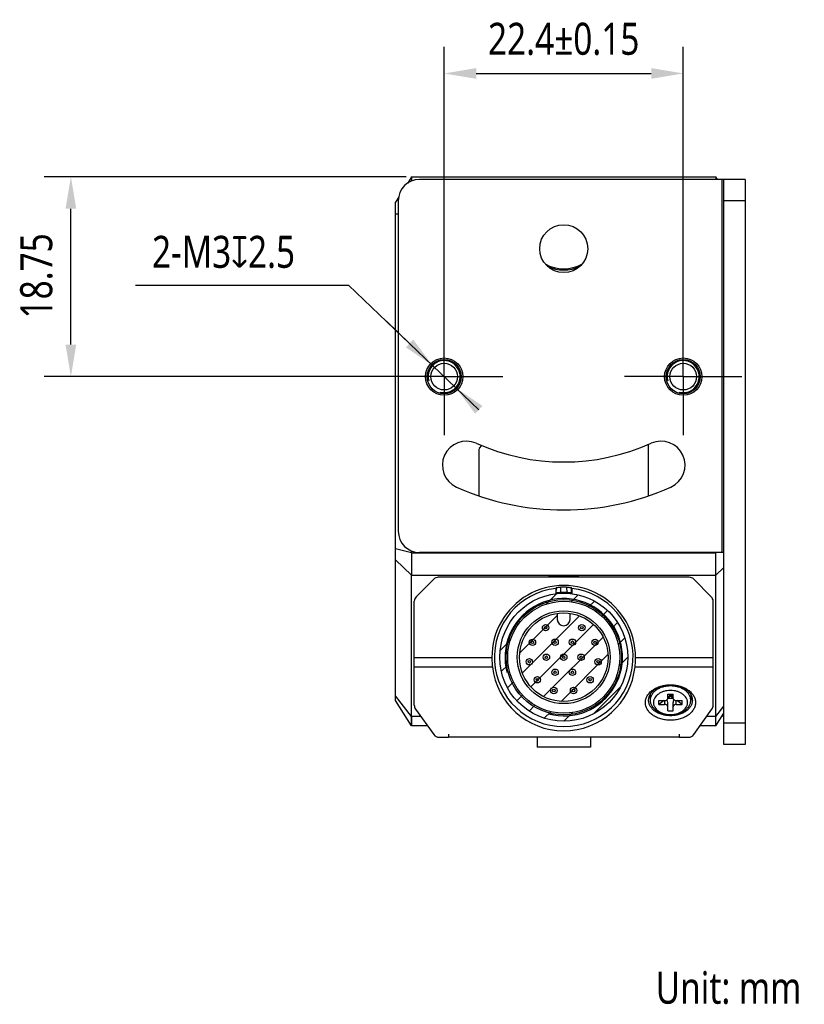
# Model space of a CAD drawing. Header units: millimetres. Extents: x 80 to 337, y 117 to 223.
# Tile 4 of 4: x 264 to 337, y 117 to 209. Entities that reach past the tile are written whole.
import ezdxf

# ---------------------------------------------------------------- set-up
doc = ezdxf.new("R2010")
doc.units = ezdxf.units.MM
doc.header["$LTSCALE"] = 23.1
doc.header["$PDMODE"] = 3
doc.header["$PDSIZE"] = 8
doc.linetypes.add('CENTER', pattern=[0.6, 0.375, -0.075, 0.075, -0.075])
doc.layers.get('0').update_dxf_attribs({"linetype": 'CONTINUOUS'})
doc.layers.get('Defpoints').update_dxf_attribs({"linetype": 'CONTINUOUS'})
for name, color, linetype in [('000-ID2000X_DXF_DIMENSION', 7, 'CONTINUOUS'), ('DE-11-107728DXF_CONTINUOUS_LINE', 7, 'CONTINUOUS'), ('DE-13-002783DXF_CONTINUOUS_LINE', 7, 'CONTINUOUS'), ('DE-13-002784DXF_CONTINUOUS_LINE', 7, 'CONTINUOUS'), ('DE-13-002801_DXF_AXIS', 7, 'CONTINUOUS'), ('DE-13-002801DXF_CONTINUOUS_LINE', 7, 'CONTINUOUS'), ('DE-17-004280DXF_CONTINUOUS_LINE', 7, 'CONTINUOUS'), ('DE-19-012612DXF_CONTINUOUS_LINE', 7, 'CONTINUOUS'), ('DE-19-012614DXF_CONTINUOUS_LINE', 7, 'CONTINUOUS'), ('DE-19-012616DXF_CONTINUOUS_LINE', 7, 'CONTINUOUS'), ('DE-19-012618DXF_CONTINUOUS_LINE', 7, 'CONTINUOUS'), ('DE-19-012620DXF_CONTINUOUS_LINE', 7, 'CONTINUOUS'), ('DE-19-012622DXF_CONTINUOUS_LINE', 7, 'CONTINUOUS'), ('DE-19-012623DXF_CONTINUOUS_LINE', 7, 'CONTINUOUS'), ('DE-19-012624DXF_CONTINUOUS_LINE', 7, 'CONTINUOUS'), ('DE-19-012625DXF_CONTINUOUS_LINE', 7, 'CONTINUOUS'), ('DE-19-012626DXF_CONTINUOUS_LINE', 7, 'CONTINUOUS'), ('DE-19-012627DXF_CONTINUOUS_LINE', 7, 'CONTINUOUS'), ('DE-19-012628DXF_CONTINUOUS_LINE', 7, 'CONTINUOUS'), ('DE-19-012629DXF_CONTINUOUS_LINE', 7, 'CONTINUOUS'), ('DE-19-012630DXF_CONTINUOUS_LINE', 7, 'CONTINUOUS'), ('DE-19-012631DXF_CONTINUOUS_LINE', 7, 'CONTINUOUS'), ('DE-19-012632DXF_CONTINUOUS_LINE', 7, 'CONTINUOUS'), ('DE-19-012633DXF_CONTINUOUS_LINE', 7, 'CONTINUOUS'), ('DE-19-012634DXF_CONTINUOUS_LINE', 7, 'CONTINUOUS'), ('DE-1A-000184DXF_CONTINUOUS_LINE', 7, 'CONTINUOUS'), ('DIMS', 7, 'CONTINUOUS'), ('TBH32-M2-V2_DXF_CONTINUOUS_LINE', 7, 'CONTINUOUS')]:
    doc.layers.add(name, color=color, linetype=linetype)
doc.styles.get("Standard").update_dxf_attribs({"font": 'Roboto-Regular.ttf', "width": 0.8})
doc.dimstyles.new('DIMSTYLE_3', dxfattribs={"dimtxt": 3, "dimasz": 3, "dimexe": 2.5, "dimexo": 0.5, "dimgap": 0.75, "dimtad": 1, "dimdsep": 46, "dimtxsty": 'STANDARD', "dimblk": '_FILLED', "dimblk1": '_FILLED', "dimblk2": '_FILLED', "dimcen": 0.09, "dimclrt": 3, "dimazin": 2, "dimtol": 1, "dimtp": 0.15, "dimtm": 0.15, "dimtfac": 1, "dimtofl": 0, "dimtmove": 0, "dimatfit": 3, "dimldrblk": '_FILLED', "dimfxl": 1, "dimtolj": 1, "dimarcsym": 0})
doc.dimstyles.new('DIMSTYLE_4', dxfattribs={"dimtxt": 3, "dimasz": 3, "dimexe": 2.5, "dimexo": 0.5, "dimtad": 1, "dimdsep": 46, "dimtxsty": 'STANDARD', "dimblk": '_FILLED', "dimblk1": '_FILLED', "dimblk2": '_FILLED', "dimcen": 0.09, "dimclrt": 3, "dimazin": 2, "dimtp": 0.1, "dimtm": 0.1, "dimtfac": 1, "dimtmove": 0, "dimatfit": 2, "dimldrblk": '_FILLED', "dimfxl": 1, "dimtolj": 1, "dimarcsym": 0})
doc.dimstyles.new('DIMSTYLE_5', dxfattribs={"dimtxt": 3, "dimasz": 3, "dimexe": 2.5, "dimexo": 0.5, "dimgap": 0.75, "dimtad": 1, "dimdsep": 46, "dimtxsty": 'STANDARD', "dimblk": '_FILLED', "dimblk1": '_FILLED', "dimblk2": '_FILLED', "dimcen": 0.09, "dimclrt": 3, "dimazin": 2, "dimtp": 0.2, "dimtm": 0.2, "dimtfac": 1, "dimtofl": 0, "dimtmove": 0, "dimatfit": 3, "dimldrblk": '_FILLED', "dimfxl": 1, "dimtolj": 1, "dimarcsym": 0})

# ---------------------------------------------------------------- blocks, each defined once
blk = doc.blocks.new('_FILLED')
at = {"color": 0, "linetype": 'ByBlock'}
blk.add_solid([(0, 0), (-1, 0.167), (-1, -0.167)], dxfattribs=at)
blk = doc.blocks.new('*D5')
at = {"layer": '000-ID2000X_DXF_DIMENSION', "color": 0, "lineweight": -2}
for p, q in [((303.347, 179.812), (303.347, 206.957)), ((325.747, 180.069), (325.747, 206.957)), ((306.347, 204.457), (322.747, 204.457))]:
    blk.add_line(p, q, dxfattribs=at)
at = {"layer": 'Defpoints', "color": 0}
for p in [(325.747, 204.457), (303.347, 179.312), (325.747, 179.569)]:
    blk.add_point(p, dxfattribs=at)
at = {"layer": '000-ID2000X_DXF_DIMENSION', "color": 0, "linetype": 'ByBlock', "lineweight": -2, "xscale": 3, "yscale": 3, "zscale": 3, "rotation": 180}
blk.add_blockref('_FILLED', (303.347, 204.457), dxfattribs=at)
at = {"layer": '000-ID2000X_DXF_DIMENSION', "color": 0, "linetype": 'ByBlock', "lineweight": -2, "xscale": 3, "yscale": 3, "zscale": 3}
blk.add_blockref('_FILLED', (325.747, 204.457), dxfattribs=at)
at = {"layer": '000-ID2000X_DXF_DIMENSION', "color": 3, "insert": (314.547, 209.207), "char_height": 3, "attachment_point": 2, "line_spacing_factor": 0.9}
blk.add_mtext('\\A1;22.4%%p0.15', dxfattribs=at)
blk = doc.blocks.new('*D6')
at = {"layer": '000-ID2000X_DXF_DIMENSION', "color": 0, "lineweight": -2}
for p, q in [((274.437, 184.608), (294.396, 184.608)), ((306.596, 172.915), (294.396, 184.608)), ((300.098, 179.142), (297.933, 181.218)), ((302.264, 177.066), (304.43, 174.99))]:
    blk.add_line(p, q, dxfattribs=at)
at = {"layer": 'Defpoints', "color": 0}
for p in [(302.264, 177.066), (304.43, 174.99)]:
    blk.add_point(p, dxfattribs=at)
at = {"layer": '000-ID2000X_DXF_DIMENSION', "color": 0, "linetype": 'ByBlock', "lineweight": -2, "xscale": 3, "yscale": 3, "zscale": 3}
for p, rotation in [((302.264, 177.066), 316.2142296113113), ((304.43, 174.99), 136.2142296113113)]:
    blk.add_blockref('_FILLED', p, dxfattribs=dict(at, rotation=rotation))
at = {"layer": '000-ID2000X_DXF_DIMENSION', "color": 3, "insert": (289.377, 189.233), "char_height": 3, "attachment_point": 3, "line_spacing_factor": 0.9}
blk.add_mtext('\\A1;{2-M3{\\fgdt;x}2.5}', dxfattribs=at)
blk = doc.blocks.new('*D7')
at = {"layer": '000-ID2000X_DXF_DIMENSION', "color": 0, "lineweight": -2}
for p, q in [((299.797, 194.778), (265.87, 194.778)), ((268.37, 179.028), (268.37, 191.778)), ((302.847, 176.028), (265.87, 176.028))]:
    blk.add_line(p, q, dxfattribs=at)
at = {"layer": 'Defpoints', "color": 0}
for p in [(268.37, 194.778), (300.297, 194.778), (303.347, 176.028)]:
    blk.add_point(p, dxfattribs=at)
at = {"layer": '000-ID2000X_DXF_DIMENSION', "color": 0, "linetype": 'ByBlock', "lineweight": -2, "xscale": 3, "yscale": 3, "zscale": 3}
for p, rotation in [((268.37, 194.778), 90), ((268.37, 176.028), 270)]:
    blk.add_blockref('_FILLED', p, dxfattribs=dict(at, rotation=rotation))
at = {"layer": '000-ID2000X_DXF_DIMENSION', "color": 3, "insert": (263.62, 185.48), "char_height": 3, "attachment_point": 2, "rotation": 90, "line_spacing_factor": 0.9}
blk.add_mtext('\\A1;18.75', dxfattribs=at)

msp = doc.modelspace()

# ---------------------------------------------------------------- linework, layer by layer
at = {"layer": 'DE-11-107728DXF_CONTINUOUS_LINE', "color": 3}
for p, q in [((329.547, 194.528), (301.047, 194.528)), ((329.547, 141.528), (329.547, 194.528)), ((299.047, 192.528), (299.047, 161.528)), ((329.547, 159.528), (301.047, 159.528))]:
    msp.add_line(p, q, dxfattribs=at)
at = {"layer": 'DE-11-107728DXF_CONTINUOUS_LINE', "color": 4}
for p, q in [((329.347, 194.528), (329.347, 159.528)), ((331.547, 192.528), (329.547, 192.528)), ((331.547, 143.528), (329.547, 143.528))]:
    msp.add_line(p, q, dxfattribs=at)
at = {"layer": 'DE-11-107728DXF_CONTINUOUS_LINE', "color": 7}
for p, q in [((331.547, 194.528), (329.547, 194.528)), ((331.547, 194.528), (331.547, 141.528)), ((331.547, 141.528), (329.547, 141.528))]:
    msp.add_line(p, q, dxfattribs=at)
at = {"layer": 'DE-11-107728DXF_CONTINUOUS_LINE', "color": 3}
for centre, radius in [((314.547, 188.028), 2.25), ((303.347, 176.028), 1.75), ((325.747, 176.028), 1.75)]:
    msp.add_circle(centre, radius, dxfattribs=at)
for centre, radius, start, end in [((301.047, 192.528), 2, 90, 180), ((305.428, 167.733), 2.25, 65.80388, 245.80388), ((323.667, 167.733), 2.25, 294.19612, 114.19612), ((314.547, 188.028), 20, 245.80388, 294.19612), ((314.547, 188.028), 24.5, 245.80388, 294.19612), ((301.047, 161.528), 2, 180, 270)]:
    msp.add_arc(centre, radius, start, end, dxfattribs=at)
at = {"layer": 'DE-13-002783DXF_CONTINUOUS_LINE', "color": 4}
for p, q in [((312.946, 154.717), (313.915, 155.685)), ((315.25, 154.921), (315.895, 155.566)), ((316.861, 154.431), (317.418, 154.989)), ((310.417, 150.087), (313.949, 153.62)), ((310.671, 148.242), (316.026, 153.597)), ((318.107, 153.577), (318.639, 154.109)), ((311.468, 146.939), (317.329, 152.8)), ((319.05, 152.42), (319.595, 152.965)), ((312.656, 146.026), (318.242, 151.612)), ((319.657, 150.927), (320.267, 151.537)), ((308.583, 150.353), (309.551, 151.322)), ((314.307, 145.577), (318.691, 149.961)), ((319.734, 148.904), (320.549, 149.719)), ((308.702, 148.373), (309.347, 149.017)), ((309.279, 146.85), (309.837, 147.407)), ((317.335, 144.405), (319.863, 146.933)), ((310.159, 145.629), (310.691, 146.161)), ((311.303, 144.673), (311.848, 145.218)), ((312.731, 144.001), (313.341, 144.611)), ((314.549, 143.719), (315.364, 144.534))]:
    msp.add_line(p, q, dxfattribs=at)
msp.add_circle((314.549, 149.719), 6, dxfattribs=at)
at = {"layer": 'DE-13-002784DXF_CONTINUOUS_LINE', "color": 7}
for p, q in [((302.373, 157.043), (300.725, 155.395)), ((326.3, 157.219), (302.798, 157.219)), ((328.373, 155.395), (326.725, 157.043)), ((313.799, 156.176), (313.799, 155.672)), ((315.299, 156.176), (315.299, 155.672)), ((300.549, 145.211), (300.549, 154.97)), ((328.549, 145.211), (328.549, 154.97)), ((300.661, 144.863), (302.37, 142.47)), ((326.728, 142.47), (328.437, 144.863)), ((302.858, 142.219), (303.75, 142.219)), ((325.35, 142.219), (326.24, 142.219))]:
    msp.add_line(p, q, dxfattribs=at)
at = {"layer": 'DE-13-002784DXF_CONTINUOUS_LINE', "color": 4}
for p, q in [((313.852, 155.731), (313.865, 156.249)), ((314.272, 155.781), (314.284, 156.295)), ((314.814, 156.295), (314.826, 155.781)), ((315.233, 156.249), (315.247, 155.731)), ((300.549, 149.689), (307.817, 149.689)), ((321.281, 149.689), (328.549, 149.689)), ((300.549, 148.82), (307.868, 148.82)), ((321.23, 148.82), (328.549, 148.82))]:
    msp.add_line(p, q, dxfattribs=at)
at = {"layer": 'DE-13-002784DXF_CONTINUOUS_LINE', "color": 7}
for radius in [6, 5.4]:
    msp.add_circle((314.549, 149.719), radius, dxfattribs=at)
for centre, radius, start, end in [((302.798, 156.619), 0.6, 90, 135), ((326.3, 156.619), 0.6, 45, 90), ((314.549, 149.719), 6.5, 96.62581, 83.37419), ((326.881, 144.525), 17.518, 137.99074, 138.3127), ((314.549, 149.719), 6.581, 87.69266, 92.30734), ((302.184, 144.496), 17.562, 41.6877, 42.00886), ((301.149, 154.97), 0.6, 135, 180), ((325.878, 145.02), 16.105, 138.30849, 138.59007), ((314.549, 149.719), 6.068, 87.38776, 92.61224), ((303.22, 145.02), 16.105, 41.40993, 41.69151), ((327.949, 154.97), 0.6, 0, 45), ((301.149, 145.211), 0.6, 180, 215.53768), ((327.949, 145.211), 0.6, 324.46232, 360), ((302.858, 142.819), 0.6, 215.53768, 270), ((326.24, 142.819), 0.6, 270, 324.46232)]:
    msp.add_arc(centre, radius, start, end, dxfattribs=at)
at = {"layer": 'DE-13-002784DXF_CONTINUOUS_LINE', "color": 4}
msp.add_arc((314.549, 149.719), 5.5, 255, 195, dxfattribs=at)
at = {"layer": 'DE-13-002784DXF_CONTINUOUS_LINE', "color": 7}
for centre, major_axis, ratio, start_param, end_param in [((314.549, 149.722), (0, 6.732), 1, -1.575699, 1.575699), ((314.549, 149.543), (0, 6.722), 0.999657, -4.604577, -1.678609)]:
    msp.add_ellipse(centre, major_axis=major_axis, ratio=ratio, start_param=start_param, end_param=end_param, dxfattribs=at)
for points, knots in [([(313.865, 156.249), (313.865, 156.249), (313.866, 156.25), (313.869, 156.251), (313.874, 156.253), (313.883, 156.255), (313.894, 156.257), (313.909, 156.26), (313.927, 156.263), (313.947, 156.266), (313.981, 156.271), (314.033, 156.277), (314.105, 156.284), (314.19, 156.29), (314.252, 156.294), (314.284, 156.295)], [0, 0, 0, 0, 0.003014, 0.007634, 0.021924, 0.043039, 0.07104, 0.106004, 0.148075, 0.19744, 0.254362, 0.392126, 0.563876, 0.769683, 1, 1, 1, 1]), ([(314.814, 156.295), (314.846, 156.294), (314.908, 156.29), (314.993, 156.284), (315.065, 156.277), (315.117, 156.271), (315.151, 156.266), (315.171, 156.263), (315.189, 156.26), (315.204, 156.257), (315.215, 156.255), (315.224, 156.253), (315.229, 156.251), (315.232, 156.25), (315.233, 156.249), (315.233, 156.249)], [0, 0, 0, 0, 0.230317, 0.436124, 0.607874, 0.745638, 0.80256, 0.851925, 0.893996, 0.92896, 0.956961, 0.978076, 0.992366, 0.996986, 1, 1, 1, 1]), ([(314.272, 155.781), (314.24, 155.779), (314.178, 155.776), (314.093, 155.769), (314.02, 155.761), (313.969, 155.754), (313.934, 155.749), (313.914, 155.746), (313.896, 155.743), (313.881, 155.74), (313.87, 155.737), (313.861, 155.735), (313.856, 155.733), (313.853, 155.732), (313.852, 155.731), (313.852, 155.731)], [0, 0, 0, 0, 0.230332, 0.435966, 0.607506, 0.745152, 0.802065, 0.851459, 0.893585, 0.928632, 0.956726, 0.977938, 0.992312, 0.996964, 1, 1, 1, 1]), ([(315.247, 155.731), (315.246, 155.731), (315.245, 155.732), (315.242, 155.733), (315.237, 155.735), (315.228, 155.737), (315.217, 155.74), (315.202, 155.743), (315.184, 155.746), (315.164, 155.749), (315.129, 155.754), (315.078, 155.761), (315.006, 155.769), (314.92, 155.776), (314.858, 155.779), (314.826, 155.781)], [0, 0, 0, 0, 0.003036, 0.007688, 0.022062, 0.043274, 0.071368, 0.106415, 0.148541, 0.197935, 0.254849, 0.392494, 0.564034, 0.769668, 1, 1, 1, 1]), ([(307.817, 149.689), (307.818, 149.532), (307.828, 149.242), (307.853, 148.952), (307.868, 148.82)], [0, 0, 0, 0, 0.540803, 1, 1, 1, 1]), ([(321.23, 148.82), (321.245, 148.952), (321.27, 149.242), (321.28, 149.532), (321.281, 149.689)], [0, 0, 0, 0, 0.459197, 1, 1, 1, 1]), ([(322.199, 145.472), (322.199, 145.526), (322.207, 145.636), (322.241, 145.798), (322.297, 145.957), (322.403, 146.165), (322.591, 146.41), (322.887, 146.662), (323.245, 146.867), (323.652, 147.019), (324.092, 147.112), (324.549, 147.144), (325.006, 147.112), (325.446, 147.019), (325.853, 146.867), (326.211, 146.662), (326.507, 146.41), (326.695, 146.165), (326.801, 145.957), (326.857, 145.798), (326.891, 145.636), (326.899, 145.526), (326.899, 145.472)], [0, 0, 0, 0, 0.025749, 0.051742, 0.078208, 0.105347, 0.162142, 0.222982, 0.287916, 0.356414, 0.427521, 0.5, 0.572479, 0.643586, 0.712084, 0.777018, 0.837858, 0.894653, 0.921792, 0.948258, 0.974251, 1, 1, 1, 1]), ([(322.499, 145.684), (322.499, 145.731), (322.506, 145.827), (322.536, 145.968), (322.585, 146.107), (322.677, 146.289), (322.841, 146.503), (323.1, 146.722), (323.412, 146.901), (323.766, 147.034), (324.15, 147.115), (324.549, 147.143), (324.948, 147.115), (325.332, 147.034), (325.686, 146.901), (325.998, 146.722), (326.257, 146.503), (326.421, 146.289), (326.513, 146.107), (326.563, 145.968), (326.592, 145.827), (326.599, 145.731), (326.599, 145.684)], [0, 0, 0, 0, 0.025749, 0.051742, 0.078208, 0.105347, 0.162142, 0.222982, 0.287916, 0.356414, 0.427521, 0.5, 0.572479, 0.643586, 0.712084, 0.777018, 0.837858, 0.894653, 0.921792, 0.948258, 0.974251, 1, 1, 1, 1]), ([(326.899, 145.472), (326.899, 145.417), (326.891, 145.308), (326.857, 145.146), (326.801, 144.987), (326.695, 144.778), (326.507, 144.533), (326.211, 144.282), (325.853, 144.076), (325.446, 143.924), (325.006, 143.831), (324.549, 143.799), (324.092, 143.831), (323.652, 143.924), (323.245, 144.076), (322.887, 144.282), (322.591, 144.533), (322.403, 144.778), (322.297, 144.987), (322.241, 145.146), (322.207, 145.308), (322.199, 145.417), (322.199, 145.472)], [0, 0, 0, 0, 0.025749, 0.051742, 0.078208, 0.105347, 0.162142, 0.222982, 0.287916, 0.356414, 0.427521, 0.5, 0.572479, 0.643586, 0.712084, 0.777018, 0.837858, 0.894653, 0.921792, 0.948258, 0.974251, 1, 1, 1, 1]), ([(326.599, 145.684), (326.599, 145.636), (326.592, 145.541), (326.563, 145.399), (326.513, 145.261), (326.421, 145.079), (326.257, 144.865), (325.998, 144.646), (325.686, 144.467), (325.332, 144.334), (324.948, 144.253), (324.549, 144.225), (324.15, 144.253), (323.766, 144.334), (323.412, 144.467), (323.1, 144.646), (322.841, 144.865), (322.677, 145.079), (322.585, 145.261), (322.536, 145.399), (322.506, 145.541), (322.499, 145.636), (322.499, 145.684)], [0, 0, 0, 0, 0.025749, 0.051742, 0.078208, 0.105347, 0.162142, 0.222982, 0.287916, 0.356414, 0.427521, 0.5, 0.572479, 0.643586, 0.712084, 0.777018, 0.837858, 0.894653, 0.921792, 0.948258, 0.974251, 1, 1, 1, 1])]:
    msp.add_open_spline(points, degree=3, knots=knots, dxfattribs=at)
at = {"layer": 'DE-13-002801_DXF_AXIS', "color": 1, "linetype": 'CENTER'}
for p, q in [((303.347, 176.028), (303.347, 181.528)), ((325.747, 176.028), (325.747, 181.528)), ((303.347, 176.028), (297.847, 176.028)), ((303.347, 176.028), (303.347, 170.528)), ((303.347, 176.028), (308.847, 176.028)), ((325.747, 176.028), (320.247, 176.028)), ((325.747, 176.028), (325.747, 170.528)), ((325.747, 176.028), (331.247, 176.028))]:
    msp.add_line(p, q, dxfattribs=at)
at = {"layer": 'DE-13-002801DXF_CONTINUOUS_LINE', "color": 7}
for p, q in [((300.297, 194.778), (299.926, 194.184)), ((300.297, 194.778), (300.297, 194.382)), ((300.297, 194.778), (328.797, 194.778)), ((328.797, 194.778), (328.797, 194.528)), ((328.953, 194.528), (328.797, 194.778)), ((299.067, 192.811), (298.797, 192.378)), ((298.797, 145.678), (298.797, 192.378)), ((306.597, 169.196), (306.597, 164.855)), ((306.656, 169.337), (306.877, 169.558)), ((322.497, 164.855), (322.497, 169.677)), ((300.297, 159.675), (300.297, 159.521)), ((300.297, 143.278), (300.297, 157.4)), ((328.797, 143.278), (328.797, 157.4)), ((300.297, 143.278), (298.797, 145.678)), ((328.797, 143.278), (329.547, 144.478)), ((329.391, 144.228), (329.547, 144.228)), ((301.792, 143.278), (300.297, 143.278)), ((328.797, 143.278), (327.306, 143.278)), ((312.047, 142.219), (312.047, 141.278)), ((317.047, 142.219), (317.047, 141.278)), ((317.047, 141.278), (312.047, 141.278))]:
    msp.add_line(p, q, dxfattribs=at)
at = {"layer": 'DE-13-002801DXF_CONTINUOUS_LINE', "color": 4}
for p, q in [((299.047, 191.278), (298.797, 191.278)), ((300.297, 159.521), (298.797, 159.885)), ((300.297, 157.4), (298.797, 158.839)), ((300.297, 159.521), (328.797, 159.521)), ((328.797, 159.521), (328.827, 159.528)), ((328.797, 157.4), (329.547, 158.119)), ((300.297, 157.4), (328.797, 157.4)), ((300.297, 144.157), (298.797, 146.112)), ((328.797, 144.157), (329.547, 145.134)), ((301.165, 144.157), (300.297, 144.157)), ((328.797, 144.157), (327.933, 144.157))]:
    msp.add_line(p, q, dxfattribs=at)
at = {"layer": 'DE-13-002801DXF_CONTINUOUS_LINE', "color": 7}
for points in [[(300.297, 144.157), (300.297, 143.588), (300.297, 143.507), (300.297, 143.438), (300.297, 143.381), (300.297, 143.304)], [(328.798, 143.588), (328.797, 143.898), (328.797, 144.157)], [(300.297, 143.304), (300.297, 143.285), (300.297, 143.278)], [(328.797, 143.278), (328.797, 143.285), (328.797, 143.304), (328.797, 143.336), (328.798, 143.438)], [(328.798, 143.438), (328.798, 143.507), (328.798, 143.588)]]:
    msp.add_lwpolyline(points, dxfattribs=at)
for centre, radius in [((303.347, 176.028), 1.6), ((303.347, 176.028), 1.25), ((325.747, 176.028), 1.6), ((325.747, 176.028), 1.25)]:
    msp.add_circle(centre, radius, dxfattribs=at)
for centre, radius, start, end in [((314.547, 189.528), 3.5, 243.98263, 296.01737), ((314.547, 189.528), 3.517, 244.93612, 295.13057), ((306.797, 169.196), 0.2, 135, 180), ((314.547, 143.124), 14.195, 89.99473, 91.21116), ((314.547, 143.124), 14.195, 88.78884, 89.99444)]:
    msp.add_arc(centre, radius, start, end, dxfattribs=at)
at = {"layer": 'DE-13-002801DXF_CONTINUOUS_LINE', "color": 4}
for centre in [(303.347, 176.028), (325.747, 176.028)]:
    msp.add_arc(centre, 1.5, 255, 195, dxfattribs=at)
at = {"layer": 'DE-13-002801DXF_CONTINUOUS_LINE', "color": 7}
for points, knots in [([(300.297, 159.521), (300.297, 159.138), (300.296, 158.431), (300.297, 157.724), (300.297, 157.4)], [0, 0, 0, 0, 0.541196, 1, 1, 1, 1]), ([(328.797, 157.4), (328.797, 157.724), (328.798, 158.431), (328.797, 159.138), (328.797, 159.521)], [0, 0, 0, 0, 0.458804, 1, 1, 1, 1]), ([(314.247, 157.316), (314.132, 157.314), (313.674, 157.298), (313.217, 157.261), (312.876, 157.22)], [0, 0, 0, 0, 0.250596, 1, 1, 1, 1]), ([(316.218, 157.22), (316.105, 157.234), (315.649, 157.282), (315.191, 157.309), (314.847, 157.316)], [0, 0, 0, 0, 0.249332, 1, 1, 1, 1])]:
    msp.add_open_spline(points, degree=3, knots=knots, dxfattribs=at)
at = {"layer": 'DE-17-004280DXF_CONTINUOUS_LINE', "color": 7}
msp.add_arc((314.547, 189.528), 3.4, 239.00932, 300.99068, dxfattribs=at)
at = {"layer": 'DE-19-012612DXF_CONTINUOUS_LINE', "color": 7}
for radius in [0.3, 0.118]:
    msp.add_circle((315.362, 148.312), radius, dxfattribs=at)
at = {"layer": 'DE-19-012614DXF_CONTINUOUS_LINE', "color": 7}
for radius in [0.3, 0.118]:
    msp.add_circle((312.924, 149.719), radius, dxfattribs=at)
at = {"layer": 'DE-19-012616DXF_CONTINUOUS_LINE', "color": 7}
for radius in [0.3, 0.118]:
    msp.add_circle((313.737, 148.312), radius, dxfattribs=at)
at = {"layer": 'DE-19-012618DXF_CONTINUOUS_LINE', "color": 7}
for radius in [0.3, 0.118]:
    msp.add_circle((315.362, 151.126), radius, dxfattribs=at)
at = {"layer": 'DE-19-012620DXF_CONTINUOUS_LINE', "color": 7}
for radius in [0.3, 0.118]:
    msp.add_circle((316.174, 149.719), radius, dxfattribs=at)
at = {"layer": 'DE-19-012622DXF_CONTINUOUS_LINE', "color": 7}
for radius in [0.3, 0.118]:
    msp.add_circle((313.737, 151.126), radius, dxfattribs=at)
at = {"layer": 'DE-19-012623DXF_CONTINUOUS_LINE', "color": 7}
for radius in [0.3, 0.118]:
    msp.add_circle((316.247, 152.49), radius, dxfattribs=at)
at = {"layer": 'DE-19-012624DXF_CONTINUOUS_LINE', "color": 7}
for radius in [0.3, 0.118]:
    msp.add_circle((317.771, 149.295), radius, dxfattribs=at)
at = {"layer": 'DE-19-012625DXF_CONTINUOUS_LINE', "color": 7}
for radius in [0.3, 0.118]:
    msp.add_circle((317.482, 151.118), radius, dxfattribs=at)
at = {"layer": 'DE-19-012626DXF_CONTINUOUS_LINE', "color": 7}
for radius in [0.3, 0.118]:
    msp.add_circle((314.549, 149.719), radius, dxfattribs=at)
at = {"layer": 'DE-19-012627DXF_CONTINUOUS_LINE', "color": 7}
for radius in [0.3, 0.118]:
    msp.add_circle((313.626, 146.603), radius, dxfattribs=at)
at = {"layer": 'DE-19-012628DXF_CONTINUOUS_LINE', "color": 7}
for radius in [0.3, 0.118]:
    msp.add_circle((312.851, 152.49), radius, dxfattribs=at)
at = {"layer": 'DE-19-012629DXF_CONTINUOUS_LINE', "color": 7}
for radius in [0.3, 0.118]:
    msp.add_circle((311.616, 151.118), radius, dxfattribs=at)
at = {"layer": 'DE-19-012630DXF_CONTINUOUS_LINE', "color": 7}
for radius in [0.3, 0.118]:
    msp.add_circle((312.078, 147.608), radius, dxfattribs=at)
at = {"layer": 'DE-19-012631DXF_CONTINUOUS_LINE', "color": 7}
for radius in [0.3, 0.118]:
    msp.add_circle((315.472, 146.603), radius, dxfattribs=at)
at = {"layer": 'DE-19-012632DXF_CONTINUOUS_LINE', "color": 7}
for radius in [0.3, 0.118]:
    msp.add_circle((311.327, 149.295), radius, dxfattribs=at)
at = {"layer": 'DE-19-012633DXF_CONTINUOUS_LINE', "color": 7}
for radius in [0.3, 0.118]:
    msp.add_circle((317.02, 147.608), radius, dxfattribs=at)
at = {"layer": 'DE-19-012634DXF_CONTINUOUS_LINE', "color": 7}
for p, q in [((313.949, 153.825), (313.949, 153.269)), ((315.149, 153.269), (315.149, 153.825))]:
    msp.add_line(p, q, dxfattribs=at)
for radius in [5.25, 4.35, 4.15]:
    msp.add_circle((314.549, 149.719), radius, dxfattribs=at)
msp.add_arc((314.549, 153.269), 0.6, 180, 360, dxfattribs=at)
at = {"layer": 'DE-1A-000184DXF_CONTINUOUS_LINE', "color": 7}
for p, q in [((303.75, 142.519), (303.75, 142.219)), ((325.35, 142.219), (303.75, 142.219)), ((325.35, 142.519), (325.35, 142.219))]:
    msp.add_line(p, q, dxfattribs=at)
at = {"layer": 'DIMS', "color": 4}
msp.add_arc((303.347, 176.028), 1.5, 270, 334.64918, dxfattribs=at)
at = {"layer": 'TBH32-M2-V2_DXF_CONTINUOUS_LINE', "color": 7}
for p, q in [((322.649, 146.228), (322.649, 145.684)), ((324.299, 145.861), (324.299, 146.25)), ((324.549, 146.25), (324.299, 145.896)), ((324.299, 146.25), (324.799, 146.25)), ((324.549, 146.073), (324.299, 145.896)), ((324.299, 145.896), (324.799, 145.896)), ((324.549, 146.073), (324.549, 146.25)), ((324.549, 146.25), (324.799, 145.896)), ((324.799, 145.896), (324.549, 146.073)), ((324.799, 145.861), (324.799, 146.25)), ((326.449, 146.228), (326.449, 145.684)), ((323.449, 145.295), (323.449, 145.648)), ((323.949, 145.648), (323.449, 145.295)), ((323.449, 145.648), (323.999, 145.648)), ((323.449, 145.295), (323.999, 145.295)), ((324.299, 144.694), (324.299, 145.472)), ((324.799, 144.694), (324.799, 145.472)), ((325.099, 145.648), (325.649, 145.648)), ((325.099, 145.295), (325.649, 145.295)), ((325.649, 145.295), (325.149, 145.648)), ((325.649, 145.295), (325.649, 145.648)), ((324.299, 144.694), (324.799, 144.694))]:
    msp.add_line(p, q, dxfattribs=at)
at = {"layer": 'TBH32-M2-V2_DXF_CONTINUOUS_LINE', "color": 4}
for p, q in [((323.999, 145.648), (323.999, 145.295)), ((325.099, 145.295), (325.099, 145.648))]:
    msp.add_line(p, q, dxfattribs=at)
at = {"layer": 'TBH32-M2-V2_DXF_CONTINUOUS_LINE', "color": 7}
for centre, start_param, end_param in [((323.999, 145.472), -1.570796, -0.913005), ((325.099, 145.472), 0.913005, 1.570796)]:
    msp.add_ellipse(centre, major_axis=(0, 0.424), ratio=0.707107, start_param=start_param, end_param=end_param, dxfattribs=at)
for points, knots in [([(326.449, 145.684), (326.449, 145.728), (326.443, 145.816), (326.415, 145.948), (326.369, 146.076), (326.284, 146.245), (326.132, 146.443), (325.892, 146.646), (325.603, 146.812), (325.274, 146.935), (324.919, 147.01), (324.549, 147.036), (324.179, 147.01), (323.824, 146.935), (323.495, 146.812), (323.206, 146.646), (322.966, 146.443), (322.814, 146.245), (322.729, 146.076), (322.683, 145.948), (322.655, 145.816), (322.649, 145.728), (322.649, 145.684)], [0, 0, 0, 0, 0.025744, 0.051744, 0.078209, 0.105346, 0.162142, 0.222982, 0.287916, 0.356414, 0.427521, 0.5, 0.572479, 0.643586, 0.712084, 0.777018, 0.837858, 0.894654, 0.921791, 0.948256, 0.974256, 1, 1, 1, 1]), ([(326.149, 145.472), (326.149, 145.509), (326.144, 145.583), (326.121, 145.694), (326.082, 145.802), (326.01, 145.944), (325.882, 146.111), (325.68, 146.282), (325.437, 146.422), (325.16, 146.525), (324.86, 146.589), (324.549, 146.61), (324.238, 146.589), (323.938, 146.525), (323.661, 146.422), (323.418, 146.282), (323.216, 146.111), (323.088, 145.944), (323.016, 145.802), (322.977, 145.694), (322.954, 145.583), (322.949, 145.509), (322.949, 145.472)], [0, 0, 0, 0, 0.025742, 0.051744, 0.078209, 0.105346, 0.162142, 0.222982, 0.287917, 0.356416, 0.427523, 0.500002, 0.57248, 0.643586, 0.712084, 0.777018, 0.837857, 0.894653, 0.92179, 0.948256, 0.974258, 1, 1, 1, 1]), ([(322.649, 145.684), (322.649, 145.64), (322.655, 145.551), (322.683, 145.42), (322.729, 145.292), (322.814, 145.123), (322.966, 144.925), (323.206, 144.722), (323.495, 144.556), (323.824, 144.433), (324.179, 144.357), (324.549, 144.332), (324.919, 144.357), (325.274, 144.433), (325.603, 144.556), (325.892, 144.722), (326.132, 144.925), (326.284, 145.123), (326.369, 145.292), (326.415, 145.42), (326.443, 145.551), (326.449, 145.64), (326.449, 145.684)], [0, 0, 0, 0, 0.025744, 0.051744, 0.078209, 0.105346, 0.162142, 0.222982, 0.287916, 0.356414, 0.427521, 0.5, 0.572479, 0.643586, 0.712084, 0.777018, 0.837858, 0.894654, 0.921791, 0.948256, 0.974256, 1, 1, 1, 1]), ([(322.949, 145.472), (322.949, 145.435), (322.954, 145.36), (322.977, 145.25), (323.016, 145.141), (323.088, 144.999), (323.216, 144.833), (323.418, 144.661), (323.661, 144.522), (323.938, 144.418), (324.238, 144.355), (324.549, 144.333), (324.86, 144.355), (325.16, 144.418), (325.437, 144.522), (325.68, 144.661), (325.882, 144.833), (326.01, 144.999), (326.082, 145.141), (326.121, 145.25), (326.144, 145.36), (326.149, 145.435), (326.149, 145.472)], [0, 0, 0, 0, 0.025742, 0.051744, 0.078209, 0.105346, 0.162142, 0.222982, 0.287917, 0.356416, 0.427523, 0.500002, 0.57248, 0.643586, 0.712084, 0.777018, 0.837857, 0.894653, 0.92179, 0.948256, 0.974258, 1, 1, 1, 1]), ([(323.999, 145.648), (324.038, 145.648), (324.113, 145.659), (324.197, 145.697), (324.249, 145.741), (324.277, 145.778), (324.295, 145.818), (324.299, 145.847), (324.299, 145.861)], [0, 0, 0, 0, 0.287057, 0.553568, 0.675503, 0.789326, 0.896553, 1, 1, 1, 1]), ([(324.299, 145.083), (324.299, 145.097), (324.295, 145.125), (324.277, 145.166), (324.249, 145.203), (324.197, 145.247), (324.113, 145.285), (324.038, 145.295), (323.999, 145.295)], [0, 0, 0, 0, 0.103447, 0.210674, 0.324497, 0.446432, 0.712943, 1, 1, 1, 1]), ([(324.799, 145.861), (324.799, 145.847), (324.803, 145.818), (324.821, 145.778), (324.849, 145.741), (324.901, 145.697), (324.985, 145.659), (325.06, 145.648), (325.099, 145.648)], [0, 0, 0, 0, 0.103447, 0.210674, 0.324497, 0.446432, 0.712943, 1, 1, 1, 1]), ([(325.099, 145.295), (325.06, 145.295), (324.985, 145.285), (324.901, 145.247), (324.849, 145.203), (324.821, 145.166), (324.803, 145.125), (324.799, 145.097), (324.799, 145.083)], [0, 0, 0, 0, 0.287057, 0.553568, 0.675503, 0.789326, 0.896553, 1, 1, 1, 1])]:
    msp.add_open_spline(points, degree=3, knots=knots, dxfattribs=at)

# ---------------------------------------------------------------- texts
at = {"width": 0.8}
msp.add_text('Unit: mm', height=3, dxfattribs=at).set_placement((323.167, 117.231))

# ---------------------------------------------------------------- dimensions: what is measured, and where the dimension line sits
at = {"layer": '000-ID2000X_DXF_DIMENSION', "color": 4}
dim = msp.add_linear_dim(base=(325.747, 204.457), p1=(303.347, 179.312), p2=(325.747, 179.569), dimstyle='DIMSTYLE_3', dxfattribs=at)
dim.commit()
dim.dimension.update_dxf_attribs({"geometry": '*D5', "text_midpoint": (314.547, 204.457), "dimtype": 160})
dim = msp.add_linear_dim(base=(268.37, 194.778), p1=(303.347, 176.028), p2=(300.297, 194.778), angle=90, dimstyle='DIMSTYLE_5', dxfattribs=at)
dim.commit()
dim.dimension.update_dxf_attribs({"geometry": '*D7', "text_midpoint": (268.37, 185.48), "dimtype": 160})
dim = msp.add_diameter_dim_2p(p1=(302.264, 177.066), p2=(304.43, 174.99), text='{2-M<>{\\fgdt;x}2.5}', dimstyle='DIMSTYLE_4', override={"dimtih": 1, "dimtoh": 1, "dimpost": '<>'}, dxfattribs=at)
dim.commit()
dim.dimension.update_dxf_attribs({"geometry": '*D6', "text_midpoint": (281.907, 184.608), "dimtype": 163})

doc.saveas('drawing.dxf')
